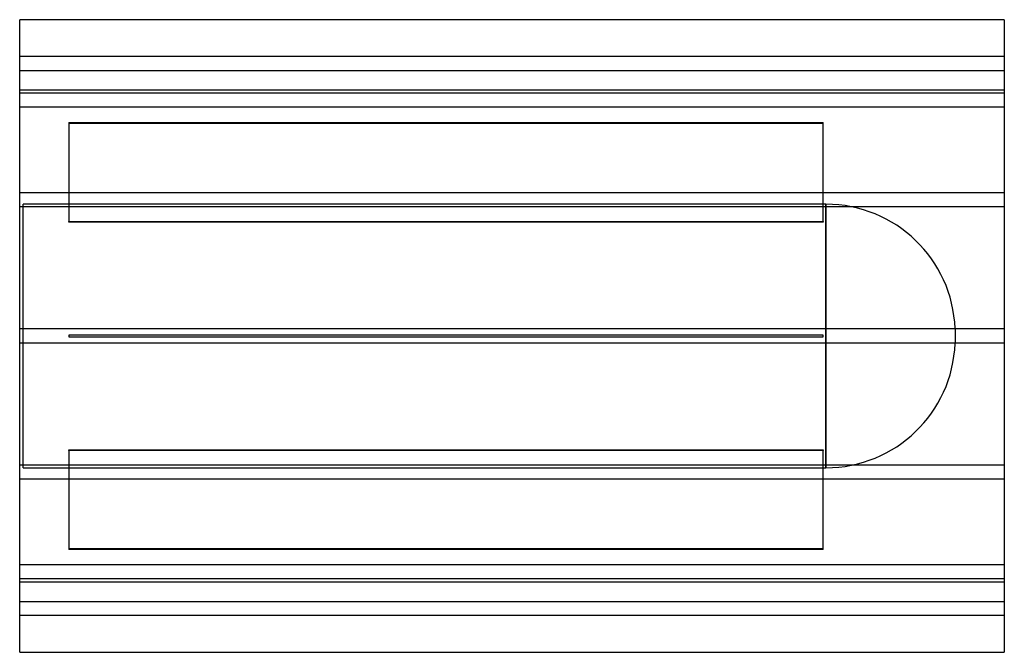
# Model space of a CAD drawing. Header units: millimetres. Extents: x -560 to 560, y -360 to 360.
import ezdxf

# ---------------------------------------------------------------- set-up
doc = ezdxf.new("R2010")
doc.units = ezdxf.units.MM
doc.layers.add('HIDDEN', color=7, linetype='Continuous')
doc.layers.add('THICK', color=7, linetype='Continuous')

msp = doc.modelspace()

# ---------------------------------------------------------------- linework, layer by layer
at = {"layer": 'HIDDEN'}
for p, q in [((560, 318), (-560, 318)), ((-560, 302), (560, 302)), ((-560, 280), (560, 280)), ((560, 276.5), (-560, 276.5)), ((560, 276.5), (-560, 276.5)), ((560, 260.5), (-560, 260.5)), ((560, 260.5), (-560, 260.5)), ((-504, 243), (354, 243)), ((-504, 243), (-504, 130.4)), ((354, 242), (-504, 242)), ((354, 130.4), (354, 243)), ((560, 163), (-560, 163)), ((560, 163), (-560, 163)), ((560, 147), (-560, 147)), ((560, 147), (-560, 147)), ((357.1, 150), (-556, 150)), ((-556, -150), (-556, 150)), ((357.1, 0), (357.1, 150)), ((357.1, 150), (357.1, -150)), ((-504, 130.4), (354, 130.4)), ((-504, 129.4), (-504, 130.4)), ((354, 129.4), (-504, 129.4)), ((354, 130.4), (354, 129.4)), ((560, 8), (-560, 8)), ((560, 8), (-560, 8)), ((-504, 1), (-504, 1)), ((-504, 1), (-504, -1)), ((354, 1), (-504, 1)), ((354, 1), (354, 1)), ((354, -1), (354, 1)), ((504, 8.4), (504, -8.4)), ((560, -8), (-560, -8)), ((560, -8), (-560, -8)), ((-504, -1), (-504, -1)), ((-504, -1), (354, -1)), ((354, -1), (354, -1)), ((357.1, -150), (357.1, 0)), ((-504, -130.4), (-504, -129.4)), ((-504, -129.4), (354, -129.4)), ((354, -130.4), (-504, -130.4)), ((-504, -130.4), (-504, -243)), ((354, -129.4), (354, -130.4)), ((354, -243), (354, -130.4)), ((560, -147), (-560, -147)), ((560, -147), (-560, -147)), ((-556, -150), (357.1, -150)), ((560, -163), (-560, -163)), ((560, -163), (-560, -163)), ((-504, -242), (354, -242)), ((354, -243), (-504, -243)), ((560, -260.5), (-560, -260.5)), ((560, -260.5), (-560, -260.5)), ((560, -276.5), (-560, -276.5)), ((560, -276.5), (-560, -276.5)), ((560, -280), (-560, -280)), ((-560, -302), (560, -302)), ((560, -318), (-560, -318))]:
    msp.add_line(p, q, dxfattribs=at)
for centre, start, end in [((357.1, 3), 2.1135, 90), ((357.1, -3), 270, 357.8865)]:
    msp.add_arc(centre, 147, start, end, dxfattribs=at)
at = {"layer": 'THICK'}
for p, q in [((560, 360), (-560, 360)), ((-560, -360), (-560, 360)), ((560, 360), (560, -360)), ((-560, -360), (560, -360))]:
    msp.add_line(p, q, dxfattribs=at)

doc.saveas('drawing.dxf')
